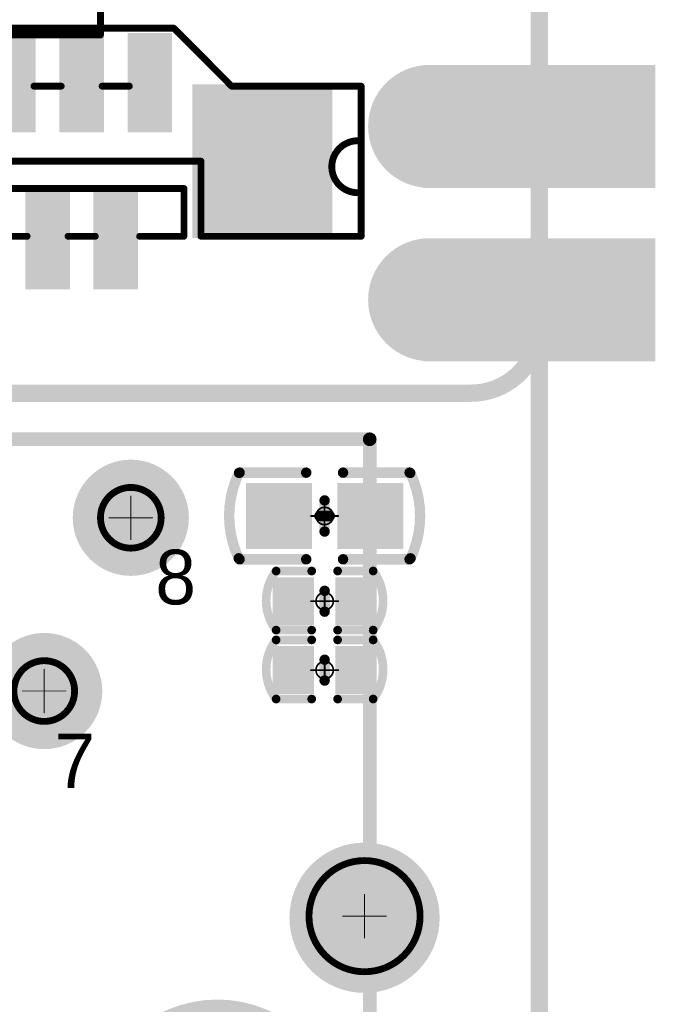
# Model space of a CAD drawing. Header units: millimetres. Extents: x 4.1 to 5.07, y 4.77 to 7.7.
# Tile 9 of 39: x 4.7 to 5.07, y 5.29 to 5.86. Entities that reach past the tile are written whole.
import ezdxf

# ---------------------------------------------------------------- set-up
doc = ezdxf.new("R2010")
doc.units = ezdxf.units.MM
doc.header["$MEASUREMENT"] = 0
for name, color, linetype in [('BottomLayer', 5, 'Continuous'), ('BottomOverlay', 54, 'Continuous'), ('BottomPaste', 16, 'Continuous'), ('BottomSolder', 6, 'Continuous'), ('KeepOutLayer', 6, 'Continuous'), ('Mechanical1', 6, 'Continuous'), ('Mechanical15', 56, 'Continuous'), ('Mechanical22', 56, 'Continuous'), ('MidLayer1', 16, 'Continuous'), ('MidLayer2', 76, 'Continuous'), ('MultiLayer', 9, 'Continuous'), ('TopLayer', 1, 'Continuous'), ('TopOverlay', 2, 'Continuous'), ('TopPaste', 8, 'Continuous'), ('TopSolder', 216, 'Continuous')]:
    doc.layers.add(name, color=color, linetype=linetype)

# ---------------------------------------------------------------- blocks, each defined once
blk = doc.blocks.new('WSON8_8R00X6R00X0R80_T_B_33')
at = {"layer": 'BottomLayer'}
for points in [[(-0.1811, 0.05925), (-0.1181, 0.05925), (-0.1811, 0.09075), (-0.1181, 0.09075)], [(0.1181, 0.05925), (0.1811, 0.05925), (0.1181, 0.09075), (0.1811, 0.09075)], [(-0.08465, -0.06693), (0.08465, -0.06693), (-0.08465, 0.06693), (0.08465, 0.06693)], [(-0.1811, 0.00925), (-0.1181, 0.00925), (-0.1811, 0.04075), (-0.1181, 0.04075)], [(0.1181, 0.00925), (0.1811, 0.00925), (0.1181, 0.04075), (0.1811, 0.04075)], [(-0.1811, -0.04075), (-0.1181, -0.04075), (-0.1811, -0.00925), (-0.1181, -0.00925)], [(0.1181, -0.04075), (0.1811, -0.04075), (0.1181, -0.00925), (0.1811, -0.00925)], [(-0.1811, -0.09075), (-0.1181, -0.09075), (-0.1811, -0.05925), (-0.1181, -0.05925)], [(0.1181, -0.09075), (0.1811, -0.09075), (0.1181, -0.05925), (0.1811, -0.05925)]]:
    blk.add_solid(points, dxfattribs=at)
at = {"layer": 'BottomOverlay', "const_width": 0.00394}
for points in [[(-0.1575, 0.1181), (-0.1575, 0.097)], [(0.1575, 0.1181), (-0.1575, 0.1181)], [(0.1575, 0.1181), (0.1575, 0.096)], [(-0.1575, -0.098), (-0.1575, -0.1181)], [(0.1575, -0.094), (0.1575, -0.1181)], [(0.1575, -0.1181), (-0.1575, -0.1181)]]:
    blk.add_lwpolyline(points, dxfattribs=at)
at = {"layer": 'BottomOverlay'}
for points, const_width in [([(-0.15848, 0.1181, 1), (-0.15652, 0.1181, 1)], 0.00197), ([(-0.15848, 0.1181, 1), (-0.15652, 0.1181, 1)], 0.00197), ([(0.15652, 0.1181, 1), (0.15848, 0.1181, 1)], 0.00197), ([(0.15652, 0.1181, 1), (0.15848, 0.1181, 1)], 0.00197), ([(-0.15848, 0.097, 1), (-0.15652, 0.097, 1)], 0.00197), ([(0.15652, 0.096, 1), (0.15848, 0.096, 1)], 0.00197), ([(-0.15848, -0.098, 1), (-0.15652, -0.098, 1)], 0.00197), ([(0.15652, -0.094, 1), (0.15848, -0.094, 1)], 0.00197), ([(-0.16535, -0.10453, 1), (-0.17716, -0.10453, 1)], 0.00394), ([(-0.17814, -0.10453, 1), (-0.17617, -0.10453, 1)], 0.00197), ([(-0.16633, -0.10453, 1), (-0.16436, -0.10453, 1)], 0.00197), ([(-0.15848, -0.1181, 1), (-0.15652, -0.1181, 1)], 0.00197), ([(-0.15848, -0.1181, 1), (-0.15652, -0.1181, 1)], 0.00197), ([(0.15652, -0.1181, 1), (0.15848, -0.1181, 1)], 0.00197), ([(0.15652, -0.1181, 1), (0.15848, -0.1181, 1)], 0.00197)]:
    blk.add_lwpolyline(points, format="xyb", close=True, dxfattribs=dict(at, const_width=const_width))
at = {"layer": 'BottomPaste'}
for points in [[(-0.1811, 0.05925), (-0.1181, 0.05925), (-0.1811, 0.09075), (-0.1181, 0.09075)], [(0.1181, 0.05925), (0.1811, 0.05925), (0.1181, 0.09075), (0.1811, 0.09075)], [(-0.08465, -0.06693), (0.08465, -0.06693), (-0.08465, 0.06693), (0.08465, 0.06693)], [(-0.1811, 0.00925), (-0.1181, 0.00925), (-0.1811, 0.04075), (-0.1181, 0.04075)], [(0.1181, 0.00925), (0.1811, 0.00925), (0.1181, 0.04075), (0.1811, 0.04075)], [(-0.1811, -0.04075), (-0.1181, -0.04075), (-0.1811, -0.00925), (-0.1181, -0.00925)], [(0.1181, -0.04075), (0.1811, -0.04075), (0.1181, -0.00925), (0.1811, -0.00925)], [(-0.1811, -0.09075), (-0.1181, -0.09075), (-0.1811, -0.05925), (-0.1181, -0.05925)], [(0.1181, -0.09075), (0.1811, -0.09075), (0.1181, -0.05925), (0.1811, -0.05925)]]:
    blk.add_solid(points, dxfattribs=at)
at = {"layer": 'BottomSolder'}
for points in [[(-0.18305, 0.0573), (-0.11615, 0.0573), (-0.18305, 0.0927), (-0.11615, 0.0927)], [(0.11615, 0.0573), (0.18305, 0.0573), (0.11615, 0.0927), (0.18305, 0.0927)], [(-0.08661, -0.0689), (0.08661, -0.0689), (-0.08661, 0.0689), (0.08661, 0.0689)], [(-0.18305, 0.0073), (-0.11615, 0.0073), (-0.18305, 0.0427), (-0.11615, 0.0427)], [(0.11615, 0.0073), (0.18305, 0.0073), (0.11615, 0.0427), (0.18305, 0.0427)], [(-0.18305, -0.0427), (-0.11615, -0.0427), (-0.18305, -0.0073), (-0.11615, -0.0073)], [(0.11615, -0.0427), (0.18305, -0.0427), (0.11615, -0.0073), (0.18305, -0.0073)], [(-0.18305, -0.0927), (-0.11615, -0.0927), (-0.18305, -0.0573), (-0.11615, -0.0573)], [(0.11615, -0.0927), (0.18305, -0.0927), (0.11615, -0.0573), (0.18305, -0.0573)]]:
    blk.add_solid(points, dxfattribs=at)
blk = doc.blocks.new('P_________35')
at = {"layer": 'BottomLayer', "const_width": 0.0315}
for points in [[(0.33425, -0.85, 1), (0.36575, -0.85, 1)], [(0.33425, -0.95, 1), (0.36575, -0.95, 1)]]:
    blk.add_lwpolyline(points, format="xyb", close=True, dxfattribs=at)
at = {"layer": 'BottomLayer'}
for points in [[(0.35039, -0.8815), (0.47638, -0.8815), (0.35039, -0.8185), (0.47638, -0.8185)], [(0.35039, -0.9815), (0.47638, -0.9815), (0.35039, -0.9185), (0.47638, -0.9185)]]:
    blk.add_solid(points, dxfattribs=at)
at = {"layer": 'BottomSolder', "const_width": 0.0355}
for points in [[(0.33225, -0.85, 1), (0.36775, -0.85, 1)], [(0.33225, -0.95, 1), (0.36775, -0.95, 1)]]:
    blk.add_lwpolyline(points, format="xyb", close=True, dxfattribs=at)
at = {"layer": 'BottomSolder'}
for points in [[(0.34639, -0.8855), (0.48038, -0.8855), (0.34639, -0.8145), (0.48038, -0.8145)], [(0.34639, -0.9855), (0.48038, -0.9855), (0.34639, -0.9145), (0.48038, -0.9145)]]:
    blk.add_solid(points, dxfattribs=at)
at = {"layer": 'Mechanical1', "const_width": 0.01}
for points in [[(0.41339, -0.96457), (0.41339, 0.96457)], [(-0.36968, -1.00394), (0.37402, -1.00394)]]:
    blk.add_lwpolyline(points, dxfattribs=at)
blk.add_lwpolyline([(0.41339, -0.96457, -0.414214), (0.37402, -1.00394)], format="xyb", dxfattribs=at)
at = {"layer": 'Mechanical1', "const_width": 0.005}
for points in [[(0.41089, -0.96457, 1), (0.41589, -0.96457, 1)], [(0.41089, -0.96457, 1), (0.41589, -0.96457, 1)], [(0.37152, -1.00394, 1), (0.37652, -1.00394, 1)], [(0.37152, -1.00394, 1), (0.37652, -1.00394, 1)]]:
    blk.add_lwpolyline(points, format="xyb", close=True, dxfattribs=at)
at = {"layer": 'MidLayer1', "const_width": 0.0315}
for points in [[(0.33425, -0.85, 1), (0.36575, -0.85, 1)], [(0.33425, -0.95, 1), (0.36575, -0.95, 1)]]:
    blk.add_lwpolyline(points, format="xyb", close=True, dxfattribs=at)
at = {"layer": 'MidLayer1'}
for points in [[(0.35039, -0.8815), (0.47638, -0.8815), (0.35039, -0.8185), (0.47638, -0.8185)], [(0.35039, -0.9815), (0.47638, -0.9815), (0.35039, -0.9185), (0.47638, -0.9185)]]:
    blk.add_solid(points, dxfattribs=at)
at = {"layer": 'MidLayer2', "const_width": 0.0315}
for points in [[(0.33425, -0.85, 1), (0.36575, -0.85, 1)], [(0.33425, -0.95, 1), (0.36575, -0.95, 1)]]:
    blk.add_lwpolyline(points, format="xyb", close=True, dxfattribs=at)
at = {"layer": 'MidLayer2'}
for points in [[(0.35039, -0.8815), (0.47638, -0.8815), (0.35039, -0.8185), (0.47638, -0.8185)], [(0.35039, -0.9815), (0.47638, -0.9815), (0.35039, -0.9185), (0.47638, -0.9185)]]:
    blk.add_solid(points, dxfattribs=at)
at = {"layer": 'MultiLayer', "const_width": 0.0315}
for points in [[(0.33425, -0.85, 1), (0.36575, -0.85, 1)], [(0.33425, -0.95, 1), (0.36575, -0.95, 1)]]:
    blk.add_lwpolyline(points, format="xyb", close=True, dxfattribs=at)
at = {"layer": 'MultiLayer'}
for points in [[(0.35039, -0.8815), (0.47638, -0.8815), (0.35039, -0.8185), (0.47638, -0.8185)], [(0.35039, -0.9815), (0.47638, -0.9815), (0.35039, -0.9185), (0.47638, -0.9185)]]:
    blk.add_solid(points, dxfattribs=at)
at = {"layer": 'TopLayer', "const_width": 0.0315}
for points in [[(0.33425, -0.85, 1), (0.36575, -0.85, 1)], [(0.33425, -0.95, 1), (0.36575, -0.95, 1)]]:
    blk.add_lwpolyline(points, format="xyb", close=True, dxfattribs=at)
at = {"layer": 'TopLayer'}
for points in [[(0.35039, -0.8815), (0.47638, -0.8815), (0.35039, -0.8185), (0.47638, -0.8185)], [(0.35039, -0.9815), (0.47638, -0.9815), (0.35039, -0.9185), (0.47638, -0.9185)]]:
    blk.add_solid(points, dxfattribs=at)
at = {"layer": 'TopSolder', "const_width": 0.0355}
for points in [[(0.33225, -0.85, 1), (0.36775, -0.85, 1)], [(0.33225, -0.95, 1), (0.36775, -0.95, 1)]]:
    blk.add_lwpolyline(points, format="xyb", close=True, dxfattribs=at)
at = {"layer": 'TopSolder'}
for points in [[(0.34639, -0.8855), (0.48038, -0.8855), (0.34639, -0.8145), (0.48038, -0.8145)], [(0.34639, -0.9855), (0.48038, -0.9855), (0.34639, -0.9145), (0.48038, -0.9145)]]:
    blk.add_solid(points, dxfattribs=at)
blk = doc.blocks.new('FFC0_5_SMT_20P______146')
at = {"layer": 'TopLayer'}
for points in [[(-0.17618, 0.02069), (-0.15846, 0.02069), (-0.17618, 0.0699), (-0.15846, 0.0699)], [(-0.13681, 0.02069), (-0.11909, 0.02069), (-0.13681, 0.0699), (-0.11909, 0.0699)], [(-0.09744, 0.02069), (-0.07972, 0.02069), (-0.09744, 0.0699), (-0.07972, 0.0699)], [(-0.05807, 0.02069), (-0.04035, 0.02069), (-0.05807, 0.0699), (-0.04035, 0.0699)], [(-0.0187, 0.02069), (-0.00098, 0.02069), (-0.0187, 0.0699), (-0.00098, 0.0699)], [(0.02067, 0.02069), (0.03839, 0.02069), (0.02067, 0.0699), (0.03839, 0.0699)], [(0.06004, 0.02069), (0.07776, 0.02069), (0.06004, 0.0699), (0.07776, 0.0699)], [(0.09941, 0.02069), (0.11713, 0.02069), (0.09941, 0.0699), (0.11713, 0.0699)], [(0.13878, 0.02069), (0.1565, 0.02069), (0.13878, 0.0699), (0.1565, 0.0699)], [(0.17815, 0.02069), (0.19587, 0.02069), (0.17815, 0.0699), (0.19587, 0.0699)], [(-0.28839, -0.04034), (-0.21555, -0.04034), (-0.28839, 0.04037), (-0.21555, 0.04037)], [(0.28839, 0.04034), (0.21555, 0.04034), (0.28839, -0.04037), (0.21555, -0.04037)], [(-0.19587, -0.0699), (-0.17815, -0.0699), (-0.19587, -0.02068), (-0.17815, -0.02068)], [(-0.1565, -0.0699), (-0.13878, -0.0699), (-0.1565, -0.02068), (-0.13878, -0.02068)], [(-0.11713, -0.0699), (-0.09941, -0.0699), (-0.11713, -0.02068), (-0.09941, -0.02068)], [(-0.07776, -0.0699), (-0.06004, -0.0699), (-0.07776, -0.02068), (-0.06004, -0.02068)], [(-0.03839, -0.0699), (-0.02067, -0.0699), (-0.03839, -0.02068), (-0.02067, -0.02068)], [(0.00098, -0.0699), (0.0187, -0.0699), (0.00098, -0.02068), (0.0187, -0.02068)], [(0.04035, -0.0699), (0.05807, -0.0699), (0.04035, -0.02068), (0.05807, -0.02068)], [(0.07972, -0.0699), (0.09744, -0.0699), (0.07972, -0.02068), (0.09744, -0.02068)], [(0.11909, -0.0699), (0.13681, -0.0699), (0.11909, -0.02068), (0.13681, -0.02068)], [(0.15846, -0.0699), (0.17618, -0.0699), (0.15846, -0.02068), (0.17618, -0.02068)]]:
    blk.add_solid(points, dxfattribs=at)
at = {"layer": 'TopOverlay', "const_width": 0.00394}
for points in [[(-0.21457, 0.04331), (-0.1811, 0.07677)], [(-0.1811, 0.07677), (0.20079, 0.07677)], [(0.20079, 0.07677), (0.23425, 0.04331)], [(-0.30709, 0.04331), (-0.23228, 0.04331)], [(-0.30709, 0.04331), (-0.23228, 0.04331)], [(-0.30709, -0.04331), (-0.30709, 0.04331)], [(-0.23228, 0.04331), (-0.21457, 0.04331)], [(-0.15551, 0.04331), (-0.13976, 0.04331)], [(-0.11614, 0.04331), (-0.10039, 0.04331)], [(-0.07677, 0.04331), (-0.06102, 0.04331)], [(-0.0374, 0.04331), (-0.02165, 0.04331)], [(0.00197, 0.04331), (0.01772, 0.04331)], [(0.04134, 0.04331), (0.05709, 0.04331)], [(0.08071, 0.04331), (0.09646, 0.04331)], [(0.12008, 0.04331), (0.13583, 0.04331)], [(0.15945, 0.04331), (0.1752, 0.04331)], [(0.23425, 0.04331), (0.30906, 0.04331)], [(0.30906, -0.04331), (0.30906, 0.04331)], [(-0.21457, -0.04331), (-0.21457, 0)], [(-0.2126, 0), (0.21654, 0)], [(0.21654, -0.04331), (0.21654, 0)], [(-0.20669, -0.01575), (0.20669, -0.01575)], [(-0.20669, -0.04331), (-0.20669, -0.01575)], [(0.20669, -0.04331), (0.20669, -0.01575)], [(-0.30709, -0.04331), (-0.21457, -0.04331)], [(-0.20669, -0.04331), (-0.19882, -0.04331)], [(-0.1752, -0.04331), (-0.15945, -0.04331)], [(-0.16732, -0.04331), (-0.15945, -0.04331)], [(-0.16732, -0.04331), (-0.15945, -0.04331)], [(-0.13583, -0.04331), (-0.12008, -0.04331)], [(-0.12795, -0.04331), (-0.12008, -0.04331)], [(-0.09646, -0.04331), (-0.08071, -0.04331)], [(-0.05709, -0.04331), (-0.04134, -0.04331)], [(-0.01772, -0.04331), (-0.00197, -0.04331)], [(0.02165, -0.04331), (0.0374, -0.04331)], [(0.06102, -0.04331), (0.07677, -0.04331)], [(0.10039, -0.04331), (0.11614, -0.04331)], [(0.13976, -0.04331), (0.15551, -0.04331)], [(0.1811, -0.04331), (0.20669, -0.04331)], [(0.21654, -0.04331), (0.30906, -0.04331)]]:
    blk.add_lwpolyline(points, dxfattribs=at)
at = {"layer": 'TopOverlay'}
for points, const_width in [([(-0.18209, 0.07677, 1), (-0.18012, 0.07677, 1)], 0.00197), ([(-0.18209, 0.07677, 1), (-0.18012, 0.07677, 1)], 0.00197), ([(0.1998, 0.07677, 1), (0.20177, 0.07677, 1)], 0.00197), ([(0.1998, 0.07677, 1), (0.20177, 0.07677, 1)], 0.00197), ([(-0.30807, 0.04331, 1), (-0.3061, 0.04331, 1)], 0.00197), ([(-0.30807, 0.04331, 1), (-0.3061, 0.04331, 1)], 0.00197), ([(-0.30807, 0.04331, 1), (-0.3061, 0.04331, 1)], 0.00197), ([(-0.23327, 0.04331, 1), (-0.2313, 0.04331, 1)], 0.00197), ([(-0.23327, 0.04331, 1), (-0.2313, 0.04331, 1)], 0.00197), ([(-0.23327, 0.04331, 1), (-0.2313, 0.04331, 1)], 0.00197), ([(-0.21555, 0.04331, 1), (-0.21358, 0.04331, 1)], 0.00197), ([(-0.21555, 0.04331, 1), (-0.21358, 0.04331, 1)], 0.00197), ([(-0.1565, 0.04331, 1), (-0.15453, 0.04331, 1)], 0.00197), ([(-0.14075, 0.04331, 1), (-0.13878, 0.04331, 1)], 0.00197), ([(-0.11713, 0.04331, 1), (-0.11516, 0.04331, 1)], 0.00197), ([(-0.10138, 0.04331, 1), (-0.09941, 0.04331, 1)], 0.00197), ([(-0.07776, 0.04331, 1), (-0.07579, 0.04331, 1)], 0.00197), ([(-0.06201, 0.04331, 1), (-0.06004, 0.04331, 1)], 0.00197), ([(-0.03839, 0.04331, 1), (-0.03642, 0.04331, 1)], 0.00197), ([(-0.02264, 0.04331, 1), (-0.02067, 0.04331, 1)], 0.00197), ([(0.00098, 0.04331, 1), (0.00295, 0.04331, 1)], 0.00197), ([(0.01673, 0.04331, 1), (0.0187, 0.04331, 1)], 0.00197), ([(0.04035, 0.04331, 1), (0.04232, 0.04331, 1)], 0.00197), ([(0.0561, 0.04331, 1), (0.05807, 0.04331, 1)], 0.00197), ([(0.07972, 0.04331, 1), (0.08169, 0.04331, 1)], 0.00197), ([(0.09547, 0.04331, 1), (0.09744, 0.04331, 1)], 0.00197), ([(0.11909, 0.04331, 1), (0.12106, 0.04331, 1)], 0.00197), ([(0.13484, 0.04331, 1), (0.13681, 0.04331, 1)], 0.00197), ([(0.15846, 0.04331, 1), (0.16043, 0.04331, 1)], 0.00197), ([(0.17421, 0.04331, 1), (0.17618, 0.04331, 1)], 0.00197), ([(0.23327, 0.04331, 1), (0.23524, 0.04331, 1)], 0.00197), ([(0.23327, 0.04331, 1), (0.23524, 0.04331, 1)], 0.00197), ([(0.30807, 0.04331, 1), (0.31004, 0.04331, 1)], 0.00197), ([(0.30807, 0.04331, 1), (0.31004, 0.04331, 1)], 0.00197), ([(0.3061, 0.01181, 1), (0.30807, 0.01181, 1)], 0.00197), ([(-0.21555, 0, 1), (-0.21358, 0, 1)], 0.00197), ([(-0.21358, 0, 1), (-0.21161, 0, 1)], 0.00197), ([(0.21555, 0, 1), (0.21752, 0, 1)], 0.00197), ([(0.21555, 0, 1), (0.21752, 0, 1)], 0.00197), ([(-0.20768, -0.01575, 1), (-0.20571, -0.01575, 1)], 0.00197), ([(-0.20768, -0.01575, 1), (-0.20571, -0.01575, 1)], 0.00197), ([(0.20571, -0.01575, 1), (0.20768, -0.01575, 1)], 0.00197), ([(0.20571, -0.01575, 1), (0.20768, -0.01575, 1)], 0.00197), ([(0.3061, -0.01819, 1), (0.30807, -0.01819, 1)], 0.00197), ([(-0.30807, -0.04331, 1), (-0.3061, -0.04331, 1)], 0.00197), ([(-0.30807, -0.04331, 1), (-0.3061, -0.04331, 1)], 0.00197), ([(-0.21555, -0.04331, 1), (-0.21358, -0.04331, 1)], 0.00197), ([(-0.21555, -0.04331, 1), (-0.21358, -0.04331, 1)], 0.00197), ([(-0.20768, -0.04331, 1), (-0.20571, -0.04331, 1)], 0.00197), ([(-0.20768, -0.04331, 1), (-0.20571, -0.04331, 1)], 0.00197), ([(-0.1998, -0.04331, 1), (-0.19783, -0.04331, 1)], 0.00197), ([(-0.17618, -0.04331, 1), (-0.17421, -0.04331, 1)], 0.00197), ([(-0.16831, -0.04331, 1), (-0.16634, -0.04331, 1)], 0.00197), ([(-0.16831, -0.04331, 1), (-0.16634, -0.04331, 1)], 0.00197), ([(-0.16043, -0.04331, 1), (-0.15846, -0.04331, 1)], 0.00197), ([(-0.16043, -0.04331, 1), (-0.15846, -0.04331, 1)], 0.00197), ([(-0.16043, -0.04331, 1), (-0.15846, -0.04331, 1)], 0.00197), ([(-0.13681, -0.04331, 1), (-0.13484, -0.04331, 1)], 0.00197), ([(-0.12894, -0.04331, 1), (-0.12697, -0.04331, 1)], 0.00197), ([(-0.12106, -0.04331, 1), (-0.11909, -0.04331, 1)], 0.00197), ([(-0.12106, -0.04331, 1), (-0.11909, -0.04331, 1)], 0.00197), ([(-0.09744, -0.04331, 1), (-0.09547, -0.04331, 1)], 0.00197), ([(-0.08169, -0.04331, 1), (-0.07972, -0.04331, 1)], 0.00197), ([(-0.05807, -0.04331, 1), (-0.0561, -0.04331, 1)], 0.00197), ([(-0.04232, -0.04331, 1), (-0.04035, -0.04331, 1)], 0.00197), ([(-0.0187, -0.04331, 1), (-0.01673, -0.04331, 1)], 0.00197), ([(-0.00295, -0.04331, 1), (-0.00098, -0.04331, 1)], 0.00197), ([(0.02067, -0.04331, 1), (0.02264, -0.04331, 1)], 0.00197), ([(0.03642, -0.04331, 1), (0.03839, -0.04331, 1)], 0.00197), ([(0.06004, -0.04331, 1), (0.06201, -0.04331, 1)], 0.00197), ([(0.07579, -0.04331, 1), (0.07776, -0.04331, 1)], 0.00197), ([(0.09941, -0.04331, 1), (0.10138, -0.04331, 1)], 0.00197), ([(0.11516, -0.04331, 1), (0.11713, -0.04331, 1)], 0.00197), ([(0.13878, -0.04331, 1), (0.14075, -0.04331, 1)], 0.00197), ([(0.15453, -0.04331, 1), (0.1565, -0.04331, 1)], 0.00197), ([(0.18012, -0.04331, 1), (0.18209, -0.04331, 1)], 0.00197), ([(0.20571, -0.04331, 1), (0.20768, -0.04331, 1)], 0.00197), ([(0.20571, -0.04331, 1), (0.20768, -0.04331, 1)], 0.00197), ([(0.21555, -0.04331, 1), (0.21752, -0.04331, 1)], 0.00197), ([(0.21555, -0.04331, 1), (0.21752, -0.04331, 1)], 0.00197), ([(0.30807, -0.04331, 1), (0.31004, -0.04331, 1)], 0.00197), ([(0.30807, -0.04331, 1), (0.31004, -0.04331, 1)], 0.00197), ([(-0.20588, -0.05512, 1), (-0.21145, -0.05512, 1)], 0.00394), ([(-0.21243, -0.05512, 1), (-0.21046, -0.05512, 1)], 0.00197), ([(-0.20686, -0.05512, 1), (-0.20489, -0.05512, 1)], 0.00197)]:
    blk.add_lwpolyline(points, format="xyb", close=True, dxfattribs=dict(at, const_width=const_width))
at = {"layer": 'TopOverlay', "const_width": 0.00394}
blk.add_lwpolyline([(0.30709, -0.01819, -1), (0.30709, 0.01181)], format="xyb", dxfattribs=at)
at = {"layer": 'TopPaste'}
for points in [[(-0.17618, 0.02069), (-0.15846, 0.02069), (-0.17618, 0.0699), (-0.15846, 0.0699)], [(-0.13681, 0.02069), (-0.11909, 0.02069), (-0.13681, 0.0699), (-0.11909, 0.0699)], [(-0.09744, 0.02069), (-0.07972, 0.02069), (-0.09744, 0.0699), (-0.07972, 0.0699)], [(-0.05807, 0.02069), (-0.04035, 0.02069), (-0.05807, 0.0699), (-0.04035, 0.0699)], [(-0.0187, 0.02069), (-0.00098, 0.02069), (-0.0187, 0.0699), (-0.00098, 0.0699)], [(0.02067, 0.02069), (0.03839, 0.02069), (0.02067, 0.0699), (0.03839, 0.0699)], [(0.06004, 0.02069), (0.07776, 0.02069), (0.06004, 0.0699), (0.07776, 0.0699)], [(0.09941, 0.02069), (0.11713, 0.02069), (0.09941, 0.0699), (0.11713, 0.0699)], [(0.13878, 0.02069), (0.1565, 0.02069), (0.13878, 0.0699), (0.1565, 0.0699)], [(0.17815, 0.02069), (0.19587, 0.02069), (0.17815, 0.0699), (0.19587, 0.0699)], [(-0.28839, -0.04034), (-0.21555, -0.04034), (-0.28839, 0.04037), (-0.21555, 0.04037)], [(0.28839, 0.04034), (0.21555, 0.04034), (0.28839, -0.04037), (0.21555, -0.04037)], [(-0.19587, -0.0699), (-0.17815, -0.0699), (-0.19587, -0.02068), (-0.17815, -0.02068)], [(-0.1565, -0.0699), (-0.13878, -0.0699), (-0.1565, -0.02068), (-0.13878, -0.02068)], [(-0.11713, -0.0699), (-0.09941, -0.0699), (-0.11713, -0.02068), (-0.09941, -0.02068)], [(-0.07776, -0.0699), (-0.06004, -0.0699), (-0.07776, -0.02068), (-0.06004, -0.02068)], [(-0.03839, -0.0699), (-0.02067, -0.0699), (-0.03839, -0.02068), (-0.02067, -0.02068)], [(0.00098, -0.0699), (0.0187, -0.0699), (0.00098, -0.02068), (0.0187, -0.02068)], [(0.04035, -0.0699), (0.05807, -0.0699), (0.04035, -0.02068), (0.05807, -0.02068)], [(0.07972, -0.0699), (0.09744, -0.0699), (0.07972, -0.02068), (0.09744, -0.02068)], [(0.11909, -0.0699), (0.13681, -0.0699), (0.11909, -0.02068), (0.13681, -0.02068)], [(0.15846, -0.0699), (0.17618, -0.0699), (0.15846, -0.02068), (0.17618, -0.02068)]]:
    blk.add_solid(points, dxfattribs=at)
at = {"layer": 'TopSolder'}
for points in [[(-0.18018, 0.01669), (-0.15446, 0.01669), (-0.18018, 0.0739), (-0.15446, 0.0739)], [(-0.14081, 0.01669), (-0.11509, 0.01669), (-0.14081, 0.0739), (-0.11509, 0.0739)], [(-0.10144, 0.01669), (-0.07572, 0.01669), (-0.10144, 0.0739), (-0.07572, 0.0739)], [(-0.06207, 0.01669), (-0.03635, 0.01669), (-0.06207, 0.0739), (-0.03635, 0.0739)], [(-0.0227, 0.01669), (0.00302, 0.01669), (-0.0227, 0.0739), (0.00302, 0.0739)], [(0.01667, 0.01669), (0.04239, 0.01669), (0.01667, 0.0739), (0.04239, 0.0739)], [(0.05604, 0.01669), (0.08176, 0.01669), (0.05604, 0.0739), (0.08176, 0.0739)], [(0.09541, 0.01669), (0.12113, 0.01669), (0.09541, 0.0739), (0.12113, 0.0739)], [(0.13478, 0.01669), (0.1605, 0.01669), (0.13478, 0.0739), (0.1605, 0.0739)], [(0.17415, 0.01669), (0.19987, 0.01669), (0.17415, 0.0739), (0.19987, 0.0739)], [(-0.29239, -0.04434), (-0.21155, -0.04434), (-0.29239, 0.04437), (-0.21155, 0.04437)], [(0.29239, 0.04434), (0.21155, 0.04434), (0.29239, -0.04437), (0.21155, -0.04437)], [(-0.19987, -0.0739), (-0.17415, -0.0739), (-0.19987, -0.01668), (-0.17415, -0.01668)], [(-0.1605, -0.0739), (-0.13478, -0.0739), (-0.1605, -0.01668), (-0.13478, -0.01668)], [(-0.12113, -0.0739), (-0.09541, -0.0739), (-0.12113, -0.01668), (-0.09541, -0.01668)], [(-0.08176, -0.0739), (-0.05604, -0.0739), (-0.08176, -0.01668), (-0.05604, -0.01668)], [(-0.04239, -0.0739), (-0.01667, -0.0739), (-0.04239, -0.01668), (-0.01667, -0.01668)], [(-0.00302, -0.0739), (0.0227, -0.0739), (-0.00302, -0.01668), (0.0227, -0.01668)], [(0.03635, -0.0739), (0.06207, -0.0739), (0.03635, -0.01668), (0.06207, -0.01668)], [(0.07572, -0.0739), (0.10144, -0.0739), (0.07572, -0.01668), (0.10144, -0.01668)], [(0.11509, -0.0739), (0.14081, -0.0739), (0.11509, -0.01668), (0.14081, -0.01668)], [(0.15446, -0.0739), (0.18018, -0.0739), (0.15446, -0.01668), (0.18018, -0.01668)]]:
    blk.add_solid(points, dxfattribs=at)
blk = doc.blocks.new('C0402_B_150')
at = {"layer": 'BottomLayer'}
for points in [[(-0.02598, -0.00985), (-0.01023, -0.00985), (-0.02598, 0.00984), (-0.01023, 0.00984)], [(0.01024, -0.00984), (0.02598, -0.00984), (0.01024, 0.00984), (0.02598, 0.00984)]]:
    blk.add_solid(points, dxfattribs=at)
at = {"layer": 'BottomOverlay', "const_width": 0.005}
for points in [[(-0.02802, -0.01744, -0.338426), (-0.02802, 0.01665)], [(0.02802, 0.01666, -0.338426), (0.02802, -0.01744)]]:
    blk.add_lwpolyline(points, format="xyb", dxfattribs=at)
at = {"layer": 'BottomOverlay'}
for points, const_width in [([(-0.00748, 0.01667), (-0.02802, 0.01667)], 0.005), ([(0.02802, 0.01667), (0.00748, 0.01667)], 0.005), ([(0, 0.006), (0, -0.006)], 0.006), ([(-0.00748, -0.01746), (-0.02802, -0.01746)], 0.005), ([(0.02802, -0.01745), (0.00748, -0.01745)], 0.005)]:
    blk.add_lwpolyline(points, dxfattribs=dict(at, const_width=const_width))
for points, const_width in [([(-0.02927, 0.01667, 1), (-0.02677, 0.01667, 1)], 0.0025), ([(-0.02927, 0.01665, 1), (-0.02677, 0.01665, 1)], 0.0025), ([(-0.00873, 0.01667, 1), (-0.00623, 0.01667, 1)], 0.0025), ([(0.00623, 0.01667, 1), (0.00873, 0.01667, 1)], 0.0025), ([(0.02677, 0.01667, 1), (0.02927, 0.01667, 1)], 0.0025), ([(0.02677, 0.01666, 1), (0.02927, 0.01666, 1)], 0.0025), ([(-0.0015, 0.006, 1), (0.0015, 0.006, 1)], 0.003), ([(-0.0015, -0.006, 1), (0.0015, -0.006, 1)], 0.003), ([(-0.02927, -0.01744, 1), (-0.02677, -0.01744, 1)], 0.0025), ([(-0.02927, -0.01746, 1), (-0.02677, -0.01746, 1)], 0.0025), ([(-0.00873, -0.01746, 1), (-0.00623, -0.01746, 1)], 0.0025), ([(0.00623, -0.01745, 1), (0.00873, -0.01745, 1)], 0.0025), ([(0.02677, -0.01744, 1), (0.02927, -0.01744, 1)], 0.0025), ([(0.02677, -0.01745, 1), (0.02927, -0.01745, 1)], 0.0025)]:
    blk.add_lwpolyline(points, format="xyb", close=True, dxfattribs=dict(at, const_width=const_width))
at = {"layer": 'BottomPaste'}
for points in [[(-0.02598, -0.00985), (-0.01023, -0.00985), (-0.02598, 0.00984), (-0.01023, 0.00984)], [(0.01024, -0.00984), (0.02598, -0.00984), (0.01024, 0.00984), (0.02598, 0.00984)]]:
    blk.add_solid(points, dxfattribs=at)
at = {"layer": 'BottomSolder'}
for points in [[(-0.02998, -0.01385), (-0.00623, -0.01385), (-0.02998, 0.01384), (-0.00623, 0.01384)], [(0.00624, -0.01384), (0.02998, -0.01384), (0.00624, 0.01384), (0.02998, 0.01384)]]:
    blk.add_solid(points, dxfattribs=at)
at = {"layer": 'Mechanical15', "const_width": 0.001}
for points in [[(0, 0.00787), (0, -0.00788)], [(0.00788, 0), (-0.00787, 0)]]:
    blk.add_lwpolyline(points, dxfattribs=at)
at = {"layer": 'Mechanical15'}
for points, const_width in [([(-0.00025, 0.00787, 1), (0.00025, 0.00787, 1)], 0.0005), ([(-0.00812, 0, 1), (-0.00762, 0, 1)], 0.0005), ([(0.005, 0, 1), (-0.005, 0, 1)], 0.001), ([(-0.00525, 0, 1), (-0.00475, 0, 1)], 0.0005), ([(0.00475, 0, 1), (0.00525, 0, 1)], 0.0005), ([(0.00763, 0, 1), (0.00813, 0, 1)], 0.0005), ([(-0.00025, -0.00788, 1), (0.00025, -0.00788, 1)], 0.0005)]:
    blk.add_lwpolyline(points, format="xyb", close=True, dxfattribs=dict(at, const_width=const_width))
blk = doc.blocks.new('C0402_B_151')
at = {"layer": 'BottomLayer'}
for points in [[(-0.02598, -0.00985), (-0.01023, -0.00985), (-0.02598, 0.00984), (-0.01023, 0.00984)], [(0.01024, -0.00984), (0.02598, -0.00984), (0.01024, 0.00984), (0.02598, 0.00984)]]:
    blk.add_solid(points, dxfattribs=at)
at = {"layer": 'BottomOverlay', "const_width": 0.005}
for points in [[(-0.02802, -0.01744, -0.338426), (-0.02802, 0.01665)], [(0.02802, 0.01666, -0.338426), (0.02802, -0.01744)]]:
    blk.add_lwpolyline(points, format="xyb", dxfattribs=at)
at = {"layer": 'BottomOverlay'}
for points, const_width in [([(-0.00748, 0.01667), (-0.02802, 0.01667)], 0.005), ([(0.02802, 0.01667), (0.00748, 0.01667)], 0.005), ([(0, 0.006), (0, -0.006)], 0.006), ([(-0.00748, -0.01746), (-0.02802, -0.01746)], 0.005), ([(0.02802, -0.01745), (0.00748, -0.01745)], 0.005)]:
    blk.add_lwpolyline(points, dxfattribs=dict(at, const_width=const_width))
for points, const_width in [([(-0.02927, 0.01667, 1), (-0.02677, 0.01667, 1)], 0.0025), ([(-0.02927, 0.01665, 1), (-0.02677, 0.01665, 1)], 0.0025), ([(-0.00873, 0.01667, 1), (-0.00623, 0.01667, 1)], 0.0025), ([(0.00623, 0.01667, 1), (0.00873, 0.01667, 1)], 0.0025), ([(0.02677, 0.01667, 1), (0.02927, 0.01667, 1)], 0.0025), ([(0.02677, 0.01666, 1), (0.02927, 0.01666, 1)], 0.0025), ([(-0.0015, 0.006, 1), (0.0015, 0.006, 1)], 0.003), ([(-0.0015, -0.006, 1), (0.0015, -0.006, 1)], 0.003), ([(-0.02927, -0.01744, 1), (-0.02677, -0.01744, 1)], 0.0025), ([(-0.02927, -0.01746, 1), (-0.02677, -0.01746, 1)], 0.0025), ([(-0.00873, -0.01746, 1), (-0.00623, -0.01746, 1)], 0.0025), ([(0.00623, -0.01745, 1), (0.00873, -0.01745, 1)], 0.0025), ([(0.02677, -0.01744, 1), (0.02927, -0.01744, 1)], 0.0025), ([(0.02677, -0.01745, 1), (0.02927, -0.01745, 1)], 0.0025)]:
    blk.add_lwpolyline(points, format="xyb", close=True, dxfattribs=dict(at, const_width=const_width))
at = {"layer": 'BottomPaste'}
for points in [[(-0.02598, -0.00985), (-0.01023, -0.00985), (-0.02598, 0.00984), (-0.01023, 0.00984)], [(0.01024, -0.00984), (0.02598, -0.00984), (0.01024, 0.00984), (0.02598, 0.00984)]]:
    blk.add_solid(points, dxfattribs=at)
at = {"layer": 'BottomSolder'}
for points in [[(-0.02998, -0.01385), (-0.00623, -0.01385), (-0.02998, 0.01384), (-0.00623, 0.01384)], [(0.00624, -0.01384), (0.02998, -0.01384), (0.00624, 0.01384), (0.02998, 0.01384)]]:
    blk.add_solid(points, dxfattribs=at)
at = {"layer": 'Mechanical15', "const_width": 0.001}
for points in [[(0, 0.00787), (0, -0.00788)], [(0.00788, 0), (-0.00787, 0)]]:
    blk.add_lwpolyline(points, dxfattribs=at)
at = {"layer": 'Mechanical15'}
for points, const_width in [([(-0.00025, 0.00787, 1), (0.00025, 0.00787, 1)], 0.0005), ([(-0.00812, 0, 1), (-0.00762, 0, 1)], 0.0005), ([(0.005, 0, 1), (-0.005, 0, 1)], 0.001), ([(-0.00525, 0, 1), (-0.00475, 0, 1)], 0.0005), ([(0.00475, 0, 1), (0.00525, 0, 1)], 0.0005), ([(0.00763, 0, 1), (0.00813, 0, 1)], 0.0005), ([(-0.00025, -0.00788, 1), (0.00025, -0.00788, 1)], 0.0005)]:
    blk.add_lwpolyline(points, format="xyb", close=True, dxfattribs=dict(at, const_width=const_width))
blk = doc.blocks.new('C0603_B_152')
at = {"layer": 'BottomLayer'}
for points in [[(-0.04138, -0.015), (-0.01138, -0.015), (-0.04138, 0.015), (-0.01138, 0.015)], [(0.01138, -0.015), (0.04138, -0.015), (0.01138, 0.015), (0.04138, 0.015)]]:
    blk.add_solid(points, dxfattribs=at)
at = {"layer": 'BottomOverlay', "const_width": 0.006}
for points in [[(-0.04943, -0.02486, -0.227259), (-0.04963, 0.02444)], [(0.04963, 0.02444, -0.227259), (0.04943, -0.02486)]]:
    blk.add_lwpolyline(points, format="xyb", dxfattribs=at)
at = {"layer": 'BottomOverlay', "const_width": 0.003}
for points in [[(-0.05113, 0.02444, 1), (-0.04813, 0.02444, 1)], [(-0.05059, 0.025, 1), (-0.04759, 0.025, 1)], [(-0.01213, 0.025, 1), (-0.00913, 0.025, 1)], [(0.00913, 0.025, 1), (0.01213, 0.025, 1)], [(0.04759, 0.025, 1), (0.05059, 0.025, 1)], [(0.04813, 0.02444, 1), (0.05113, 0.02444, 1)], [(-0.0015, 0.009, 1), (0.0015, 0.009, 1)], [(-0.0045, 0, 1), (-0.0015, 0, 1)], [(-0.0015, 0, 1), (0.0015, 0, 1)], [(-0.0015, 0, 1), (0.0015, 0, 1)], [(0.0015, 0, 1), (0.0045, 0, 1)], [(-0.0015, -0.009, 1), (0.0015, -0.009, 1)], [(-0.05093, -0.02486, 1), (-0.04793, -0.02486, 1)], [(-0.05059, -0.025, 1), (-0.04759, -0.025, 1)], [(-0.01213, -0.025, 1), (-0.00913, -0.025, 1)], [(0.00913, -0.025, 1), (0.01213, -0.025, 1)], [(0.04759, -0.025, 1), (0.05059, -0.025, 1)], [(0.04793, -0.02486, 1), (0.05093, -0.02486, 1)]]:
    blk.add_lwpolyline(points, format="xyb", close=True, dxfattribs=at)
at = {"layer": 'BottomOverlay', "const_width": 0.006}
for points in [[(-0.01063, 0.025), (-0.04909, 0.025)], [(0.04909, 0.025), (0.01063, 0.025)], [(0, 0.009), (0, -0.009)], [(0, 0), (-0.003, 0)], [(0.003, 0), (0, 0)], [(-0.01063, -0.025), (-0.04909, -0.025)], [(0.04909, -0.025), (0.01063, -0.025)]]:
    blk.add_lwpolyline(points, dxfattribs=at)
at = {"layer": 'BottomPaste'}
for points in [[(-0.04138, -0.015), (-0.01138, -0.015), (-0.04138, 0.015), (-0.01138, 0.015)], [(0.01138, -0.015), (0.04138, -0.015), (0.01138, 0.015), (0.04138, 0.015)]]:
    blk.add_solid(points, dxfattribs=at)
at = {"layer": 'BottomSolder'}
for points in [[(-0.04538, -0.019), (-0.00738, -0.019), (-0.04538, 0.019), (-0.00738, 0.019)], [(0.00738, -0.019), (0.04538, -0.019), (0.00738, 0.019), (0.04538, 0.019)]]:
    blk.add_solid(points, dxfattribs=at)
at = {"layer": 'Mechanical15', "const_width": 0.001}
for points in [[(0, 0.00787), (0, -0.00788)], [(0.00788, 0), (-0.00787, 0)]]:
    blk.add_lwpolyline(points, dxfattribs=at)
at = {"layer": 'Mechanical15'}
for points, const_width in [([(-0.00025, 0.00787, 1), (0.00025, 0.00787, 1)], 0.0005), ([(-0.00812, 0, 1), (-0.00762, 0, 1)], 0.0005), ([(0.005, 0, 1), (-0.005, 0, 1)], 0.001), ([(-0.00525, 0, 1), (-0.00475, 0, 1)], 0.0005), ([(0.00475, 0, 1), (0.00525, 0, 1)], 0.0005), ([(0.00763, 0, 1), (0.00813, 0, 1)], 0.0005), ([(-0.00025, -0.00788, 1), (0.00025, -0.00788, 1)], 0.0005)]:
    blk.add_lwpolyline(points, format="xyb", close=True, dxfattribs=dict(at, const_width=const_width))
blk = doc.blocks.new('RJ45______HRK1_1BF09_3A1BB_1R_154')
at = {"layer": 'BottomLayer'}
for points, const_width in [([(0.16028, 0.17545, 1), (0.18981, 0.17545, 1)], 0.02953), ([(0.11028, 0.07546, 1), (0.13981, 0.07546, 1)], 0.02953), ([(0.29035, -0.05537, 1), (0.32972, -0.05537, 1)], 0.03937)]:
    blk.add_lwpolyline(points, format="xyb", close=True, dxfattribs=dict(at, const_width=const_width))
at = {"layer": 'BottomSolder'}
for points, const_width in [([(0.15828, 0.17545, 1), (0.19181, 0.17545, 1)], 0.03353), ([(0.10828, 0.07546, 1), (0.14181, 0.07546, 1)], 0.03353), ([(0.28835, -0.05537, 1), (0.33172, -0.05537, 1)], 0.04337), ([(0.18855, -0.17545, 1), (0.26145, -0.17545, 1)], 0.0729)]:
    blk.add_lwpolyline(points, format="xyb", close=True, dxfattribs=dict(at, const_width=const_width))
at = {"layer": 'Mechanical22'}
for points, const_width in [([(0.19256, 0.17545, 1), (0.15752, 0.17545, 1)], 0.00394), ([(0.17492, 0.18805, 1), (0.17517, 0.18805, 1)], 0.00025), ([(0.15654, 0.17545, 1), (0.15851, 0.17545, 1)], 0.00197), ([(0.19158, 0.17545, 1), (0.19354, 0.17545, 1)], 0.00197), ([(0.16232, 0.17545, 1), (0.16257, 0.17545, 1)], 0.00025), ([(0.18751, 0.17545, 1), (0.18776, 0.17545, 1)], 0.00025), ([(0.17492, 0.16285, 1), (0.17517, 0.16285, 1)], 0.00025), ([(0.14257, 0.07546, 1), (0.10753, 0.07546, 1)], 0.00394), ([(0.12492, 0.08806, 1), (0.12517, 0.08806, 1)], 0.00025), ([(0.11233, 0.07546, 1), (0.11258, 0.07546, 1)], 0.00025), ([(0.13752, 0.07546, 1), (0.13777, 0.07546, 1)], 0.00025), ([(0.14158, 0.07546, 1), (0.14355, 0.07546, 1)], 0.00197), ([(0.12492, 0.06287, 1), (0.12517, 0.06287, 1)], 0.00025), ([(0.34211, -0.05444, 1), (0.27794, -0.05444, 1)], 0.00394), ([(0.3099, -0.04184, 1), (0.31015, -0.04184, 1)], 0.00025), ([(0.27696, -0.05444, 1), (0.27893, -0.05444, 1)], 0.00197), ([(0.2973, -0.05444, 1), (0.29755, -0.05444, 1)], 0.00025), ([(0.3225, -0.05444, 1), (0.32275, -0.05444, 1)], 0.00025), ([(0.34112, -0.05444, 1), (0.34309, -0.05444, 1)], 0.00197), ([(0.3099, -0.06704, 1), (0.31015, -0.06704, 1)], 0.00025)]:
    blk.add_lwpolyline(points, format="xyb", close=True, dxfattribs=dict(at, const_width=const_width))
at = {"layer": 'Mechanical22', "const_width": 0.0005}
for points in [[(0.17504, 0.16285), (0.17504, 0.18805)], [(0.16245, 0.17545), (0.18764, 0.17545)], [(0.12505, 0.06287), (0.12505, 0.08806)], [(0.11245, 0.07546), (0.13765, 0.07546)], [(0.31002, -0.06704), (0.31002, -0.04184)], [(0.29743, -0.05444), (0.32262, -0.05444)]]:
    blk.add_lwpolyline(points, dxfattribs=at)
at = {"layer": 'MidLayer1'}
for points, const_width in [([(0.16028, 0.17545, 1), (0.18981, 0.17545, 1)], 0.02953), ([(0.11028, 0.07546, 1), (0.13981, 0.07546, 1)], 0.02953), ([(0.29035, -0.05537, 1), (0.32972, -0.05537, 1)], 0.03937)]:
    blk.add_lwpolyline(points, format="xyb", close=True, dxfattribs=dict(at, const_width=const_width))
at = {"layer": 'MidLayer2'}
for points, const_width in [([(0.16028, 0.17545, 1), (0.18981, 0.17545, 1)], 0.02953), ([(0.11028, 0.07546, 1), (0.13981, 0.07546, 1)], 0.02953), ([(0.29035, -0.05537, 1), (0.32972, -0.05537, 1)], 0.03937)]:
    blk.add_lwpolyline(points, format="xyb", close=True, dxfattribs=dict(at, const_width=const_width))
at = {"layer": 'MultiLayer'}
for points, const_width in [([(0.16028, 0.17545, 1), (0.18981, 0.17545, 1)], 0.02953), ([(0.11028, 0.07546, 1), (0.13981, 0.07546, 1)], 0.02953), ([(0.29035, -0.05537, 1), (0.32972, -0.05537, 1)], 0.03937)]:
    blk.add_lwpolyline(points, format="xyb", close=True, dxfattribs=dict(at, const_width=const_width))
at = {"layer": 'TopLayer'}
for points, const_width in [([(0.16028, 0.17545, 1), (0.18981, 0.17545, 1)], 0.02953), ([(0.11028, 0.07546, 1), (0.13981, 0.07546, 1)], 0.02953), ([(0.29035, -0.05537, 1), (0.32972, -0.05537, 1)], 0.03937)]:
    blk.add_lwpolyline(points, format="xyb", close=True, dxfattribs=dict(at, const_width=const_width))
at = {"layer": 'TopOverlay', "const_width": 0.00787}
for points in [[(-0.317, 0.22075), (0.313, 0.22075)], [(0.313, -0.29913), (0.313, 0.22075)]]:
    blk.add_lwpolyline(points, dxfattribs=at)
at = {"layer": 'TopOverlay', "const_width": 0.00394}
blk.add_lwpolyline([(0.31103, 0.22075, 1), (0.31497, 0.22075, 1)], format="xyb", close=True, dxfattribs=at)
blk.add_lwpolyline([(0.31103, 0.22075, 1), (0.31497, 0.22075, 1)], format="xyb", close=True, dxfattribs=at)
at = {"layer": 'TopSolder'}
for points, const_width in [([(0.15828, 0.17545, 1), (0.19181, 0.17545, 1)], 0.03353), ([(0.10828, 0.07546, 1), (0.14181, 0.07546, 1)], 0.03353), ([(0.28835, -0.05537, 1), (0.33172, -0.05537, 1)], 0.04337), ([(0.18855, -0.17545, 1), (0.26145, -0.17545, 1)], 0.0729)]:
    blk.add_lwpolyline(points, format="xyb", close=True, dxfattribs=dict(at, const_width=const_width))
at = {"layer": 'Mechanical22'}
for s, p in [('8', (0.1892, 0.12551)), ('7', (0.13101, 0.01944))]:
    blk.add_text(s, height=0.03149, dxfattribs=at).set_placement(p)

msp = doc.modelspace()

# ---------------------------------------------------------------- linework, layer by layer
at = {"layer": 'KeepOutLayer', "const_width": 0.01}
msp.add_lwpolyline([(4.99841, 4.85366), (4.99841, 7.60957)], dxfattribs=at)

# ---------------------------------------------------------------- block references
for name, p in [('P_________35', (4.585, 6.645)), ('FFC0_5_SMT_20P______146', (4.58644, 5.77492)), ('RJ45______HRK1_1BF09_3A1BB_1R_154', (4.58742, 5.3937))]:
    msp.add_blockref(name, p)
at = {"rotation": 180}
for name, p in [('WSON8_8R00X6R00X0R80_T_B_33', (4.58742, 5.96586)), ('C0603_B_152', (4.87439, 5.57019)), ('C0402_B_150', (4.8744, 5.52098)), ('C0402_B_151', (4.8744, 5.48123))]:
    msp.add_blockref(name, p, dxfattribs=at)

doc.saveas('drawing.dxf')
